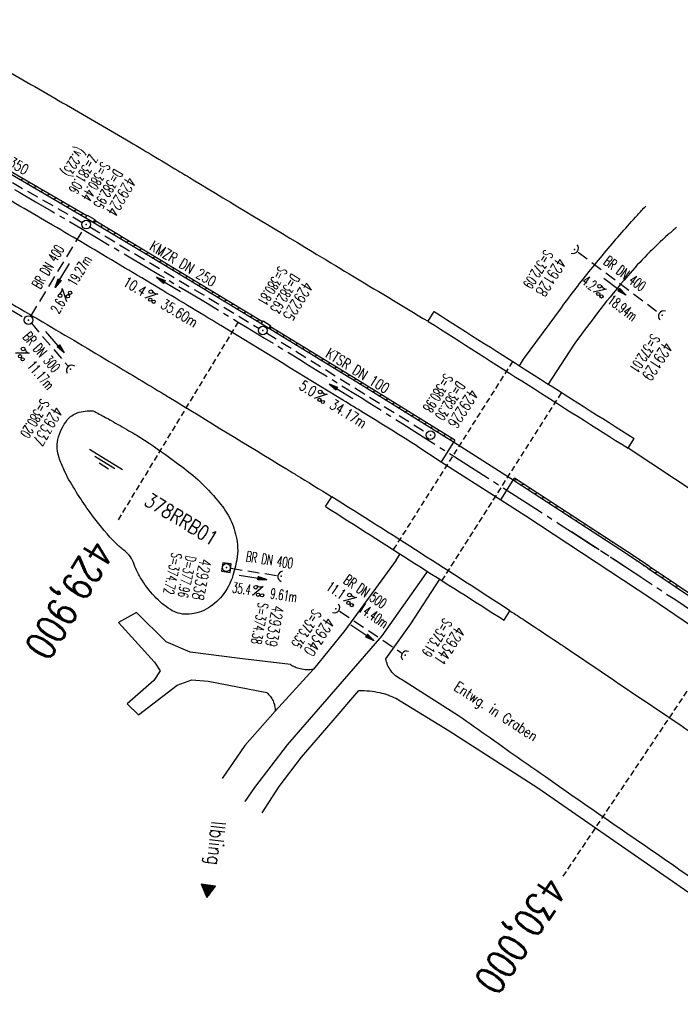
# Model space of a CAD drawing. Extents: x 450316 to 454644, y 428795 to 436505.
# Tile 29 of 256: x 454282 to 454396, y 428940 to 429110. Entities that reach past the tile are written whole.
import ezdxf
from ezdxf.enums import TextEntityAlignment as Align

# ---------------------------------------------------------------- set-up
doc = ezdxf.new("R2010")
doc.units = 0
doc.header["$LTSCALE"] = 2
doc.header["$MEASUREMENT"] = 0
for name, pattern in [('ACHSE', [5.5, 4, -0.5, 0.5, -0.5]), ('AUSGEZOGEN', [0]), ('GESTRICH-X2', [1.5, 1, -0.5]), ('GESTRICHELT', [0.75, 0.5, -0.25])]:
    doc.linetypes.add(name, pattern=pattern)
doc.layers.get('0').update_dxf_attribs({"linetype": 'CONTINUOUS'})
for name, color, linetype in [('ACHSETOP', 1, 'ACHSE'), ('BAUWOTOP', 1, 'AUSGEZOGEN'), ('BAUWUTOP', 1, 'GESTRICHELT'), ('FBR', 8, 'CONTINUOUS'), ('HEKTOM', 1, 'GESTRICHELT'), ('KANAL', 7, 'GESTRICH-X2'), ('PFEIL', 7, 'CONTINUOUS'), ('RINNE', 8, 'CONTINUOUS'), ('RRB', 4, 'AUSGEZOGEN'), ('SCHACHTNR', 6, 'CONTINUOUS'), ('SCHRIFT', 7, 'AUSGEZOGEN'), ('SCHSYMBOL', 7, 'CONTINUOUS'), ('STRASSE', 8, 'AUSGEZOGEN'), ('TEXTO', 4, 'CONTINUOUS'), ('TEXTU', 4, 'CONTINUOUS'), ('WEG', 8, 'AUSGEZOGEN')]:
    doc.layers.add(name, color=color, linetype=linetype)
doc.styles.add('ROMANS', font='romans.shx', dxfattribs={"width": 0.8})

# ---------------------------------------------------------------- blocks, each defined once
blk = doc.blocks.new('40')
at = {"color": 0}
blk.add_arc((0.02, 0.31), 0.91, 192.5363, 347.4637, dxfattribs=at)
blk.add_point((0, 0), dxfattribs=at)
blk = doc.blocks.new('PROM')
blk.add_line((1.57, 1.82), (0.02, 0.02))
for centre, radius in [((0.32, 1.51), 0.317), ((0.94, 0.29), 0.283), ((1.64, 0.29), 0.283)]:
    blk.add_circle(centre, radius)
blk.add_arc((0.99, 2.68), 1.03, 239.1414, 303.3549)
blk = doc.blocks.new('PFEIL2')
at = {"color": 0}
for p, q in [((0.88, 0), (-2.4, -0.01)), ((0.88, -0.27), (0.88, 0.28)), ((0.88, 0.28), (2.43, 0.01)), ((0.91, 0.27), (0.88, 0.26)), ((0.97, 0.26), (0.88, 0.25)), ((1.02, 0.25), (0.88, 0.23)), ((1.07, 0.24), (0.88, 0.21)), ((1.13, 0.23), (0.88, 0.19)), ((1.18, 0.22), (0.88, 0.17)), ((1.24, 0.21), (0.88, 0.15)), ((1.29, 0.21), (0.88, 0.14)), ((1.34, 0.2), (0.88, 0.12)), ((1.4, 0.19), (0.88, 0.1)), ((1.45, 0.18), (0.88, 0.08)), ((1.51, 0.17), (0.88, 0.06)), ((1.56, 0.16), (0.88, 0.04)), ((1.61, 0.15), (0.88, 0.02)), ((1.67, 0.14), (0.88, 0.01)), ((1.72, 0.13), (0.88, -0.01)), ((1.78, 0.12), (0.88, -0.03)), ((1.83, 0.11), (0.88, -0.05)), ((1.88, 0.1), (0.88, -0.07)), ((1.94, 0.09), (0.88, -0.09)), ((2.05, 0.08), (0.88, -0.12)), ((1.99, 0.08), (0.88, -0.11)), ((2.1, 0.07), (0.88, -0.14)), ((2.15, 0.06), (0.88, -0.16)), ((2.21, 0.05), (0.88, -0.18)), ((2.26, 0.04), (0.88, -0.2)), ((2.32, 0.03), (0.88, -0.22)), ((2.37, 0.02), (0.88, -0.23)), ((2.42, 0.01), (0.88, -0.25)), ((2.43, 0.01), (0.88, -0.27))]:
    blk.add_line(p, q, dxfattribs=at)
blk = doc.blocks.new('20')
blk.add_lwpolyline([(-0.75, -0.75), (0.75, -0.75), (0.75, 0.75), (-0.75, 0.75)], close=True)
blk.add_circle((0, 0), 0.676)
blk.add_point((0, 0))
blk = doc.blocks.new('42')
at = {"color": 0}
blk.add_arc((-0.02, -0.31), 0.91, 12.5363, 167.4637, dxfattribs=at)
blk.add_point((0, 0), dxfattribs=at)
blk = doc.blocks.new('GST')
at = {"color": 0}
blk.add_circle((0, 0), 0.75, dxfattribs=at)
blk.add_point((0, 0), dxfattribs=at)
blk = doc.blocks.new('10')
blk.add_blockref('GST', (0, 0))
blk = doc.blocks.new('30S')
at = {"color": 0}
for p, q in [((-0.75, -0.58), (-0.75, 0)), ((-0.75, 0), (0.75, 0)), ((0.75, 0), (0.75, -0.58)), ((0.75, -0.58), (-0.75, -0.58))]:
    blk.add_line(p, q, dxfattribs=at)
blk.add_point((0, 0), dxfattribs=at)
blk = doc.blocks.new('RPFEIL')
at = {"color": 0}
for p, q in [((0, 0), (-1.25, -2.17)), ((-0.95, -2.17), (-0.95, -1.65)), ((-0.85, -2.17), (-0.85, -1.47)), ((-0.75, -2.17), (-0.75, -1.3)), ((-0.65, -2.17), (-0.65, -1.13)), ((-0.55, -2.17), (-0.55, -0.95)), ((-0.45, -2.17), (-0.45, -0.78)), ((-0.35, -2.17), (-0.35, -0.61)), ((-0.25, -2.17), (-0.25, -0.43)), ((-0.15, -2.17), (-0.15, -0.26)), ((-0.05, -2.17), (-0.05, -0.09)), ((1.25, -2.17), (0, 0)), ((0.05, -2.17), (0.05, -0.09)), ((0.15, -2.17), (0.15, -0.26)), ((0.25, -2.17), (0.25, -0.43)), ((0.35, -2.17), (0.35, -0.61)), ((0.45, -2.17), (0.45, -0.78)), ((0.55, -2.17), (0.55, -0.95)), ((0.65, -2.17), (0.65, -1.13)), ((0.75, -2.17), (0.75, -1.3)), ((0.85, -2.17), (0.85, -1.47)), ((0.95, -2.17), (0.95, -1.65)), ((-1.25, -2.17), (1.25, -2.17)), ((-1.15, -2.17), (-1.15, -1.99)), ((-1.05, -2.17), (-1.05, -1.82)), ((1.05, -2.17), (1.05, -1.82)), ((1.15, -2.17), (1.15, -1.99))]:
    blk.add_line(p, q, dxfattribs=at)
blk = doc.blocks.new('WASSER2')
at = {"layer": 'TEXTU'}
for p, q in [((-3.34, 0.01), (3.36, 0.01)), ((-1.9, -0.54), (2.16, -0.54)), ((-0.7, -1.16), (1.24, -1.16))]:
    blk.add_line(p, q, dxfattribs=at)

msp = doc.modelspace()

# ---------------------------------------------------------------- hatches: boundary and pattern name
at = {"layer": 'RINNE'}
h = msp.add_hatch(dxfattribs=at)
h.set_pattern_fill('_USER', color=256, angle=45, pattern_type=0)
h.set_pattern_definition([(11.6965, (454367.474, 429030.382), (-0.202727, 0.979235), [])])
edge = h.paths.add_edge_path()
edge.add_line((454390.97, 429015.54), (454387.23, 429018.01))
edge.add_line((454387.23, 429018.01), (454367.69, 429030.72))
edge.add_line((454390.75, 429015.2), (454387.01, 429017.68))
edge.add_line((454387.01, 429017.68), (454367.47, 429030.38))
edge.add_line((454367.47, 429030.38), (454367.69, 429030.72))

# ---------------------------------------------------------------- linework, layer by layer
at = {"layer": 'ACHSETOP', "flags": 128}
msp.add_lwpolyline([(452882.25, 430569.49), (452879.03, 430544.7), (452876.58, 430519.82), (452874.91, 430494.88), (452874.02, 430469.89), (452873.92, 430444.9), (452874.59, 430419.91), (452876.05, 430394.95), (452878.29, 430370.05), (452881.31, 430345.23), (452885.25, 430320.53), (452889.66, 430295.95), (452894.99, 430271.52), (452901.08, 430247.28), (452903.96, 430236.83), (452907.81, 430223.2), (452914.61, 430199.14), (452921.4, 430175.08), (452928.2, 430151.02), (452934.99, 430126.97), (452941.79, 430102.91), (452948.59, 430078.85), (452955.39, 430054.79), (452962.18, 430030.73), (452968.98, 430006.67), (452975.78, 429982.61), (452981.97, 429960.67), (452982.57, 429958.56), (452989.81, 429934.63), (452997.79, 429910.94), (453006.51, 429887.51), (453015.96, 429864.36), (453026.12, 429841.52), (453036.99, 429819.01), (453048.56, 429796.85), (453060.82, 429775.06), (453073.75, 429753.67), (453087.35, 429732.69), (453101.59, 429712.15), (453116.47, 429692.06), (453131.97, 429672.44), (453148.07, 429653.32), (453164.77, 429634.71), (453182.03, 429616.64), (453199.86, 429599.1), (453218.22, 429582.14), (453237.1, 429565.76), (453256.49, 429549.97), (453276.36, 429534.8), (453296.69, 429520.26), (453317.47, 429506.36), (453338.67, 429493.12), (453360.28, 429480.54), (453382.27, 429468.65), (453404.61, 429457.45), (453427.3, 429446.95), (453450.31, 429437.17), (453455.65, 429435.02), (453473.53, 429427.89), (453496.75, 429418.64), (453519.97, 429409.38), (453543.2, 429400.12), (453566.42, 429390.87), (453589.64, 429381.61), (453612.87, 429372.36), (453636.09, 429363.1), (453659.31, 429353.84), (453682.54, 429344.59), (453705.76, 429335.33), (453728.98, 429326.08), (453752.21, 429316.82), (453775.43, 429307.57), (453798.65, 429298.31), (453821.88, 429289.05), (453845.1, 429279.8), (453868.32, 429270.54), (453891.55, 429261.28), (453896.83, 429259.18), (453961.22, 429233.52, -0.000003), (453966.34, 429231.47, -0.000001), (453992.07, 429221.22, -0.003794), (454011.42, 429213.34, -0.001728), (454053.72, 429195.55, -0.007748), (454090.31, 429179.35, -0.005168), (454144.52, 429153.66, -0.006197), (454189.08, 429131.27, -0.006166), (454233.31, 429107.68, -0.005197), (454276.72, 429083.23, -0.005161), (454319.92, 429057.71, -0.004418), (454344.17, 429042.75, -0.003181), (454377.54, 429021.46, -0.001663), (454389.57, 429013.62)], format="xyb", dxfattribs=at)
at = {"layer": 'ACHSETOP'}
msp.add_lwpolyline([(454624.45, 428834.8, 0.000752), (454619.42, 428839.17, 0.001422), (454609.99, 428847.32, 0.001428), (454600.5, 428855.41, 0.001422), (454590.92, 428863.49, 0.001418), (454581.31, 428871.5, 0.00142), (454571.67, 428879.44, 0.001423), (454561.72, 428887.55, 0.001501), (454552.24, 428895.17, 0.001344), (454551.74, 428895.57, 0.000036), (454532.64, 428910.68, 0.002509), (454527.75, 428914.51, 0.00113), (454516.84, 428922.92, 0.019387), (454377.54, 429021.46)], format="xyb", dxfattribs=at)
at = {"layer": 'BAUWOTOP'}
for p, q in [((454352.75, 429057.84), (454353.8, 429059.51)), ((454357.15, 429036.97), (454355.01, 429033.58)), ((454367.47, 429030.38), (454357.15, 429036.97)), ((454387.33, 429035.9), (454388.35, 429037.59)), ((454365.33, 429026.98), (454367.47, 429030.38)), ((454335.02, 429025.82), (454336.08, 429027.52)), ((454365.87, 429006.19), (454366.9, 429007.81))]:
    msp.add_line(p, q, dxfattribs=at)
at = {"layer": 'BAUWOTOP', "flags": 128}
msp.add_lwpolyline([(454355.01, 429033.58), (454365.33, 429026.98)], dxfattribs=at)
at = {"layer": 'BAUWOTOP'}
for centre, radius, start, end in [((464476.49, 444980.07), 18866.19, 237.550753, 237.675029), ((458734.35, 435926.81), 8147.47, 237.466929, 237.754884), ((453067.85, 427011.09), 2382.1, 56.95231, 57.8321), ((543514.55, 569118.05), 166068.72, 237.5200962, 237.5327122)]:
    msp.add_arc(centre, radius, start, end, dxfattribs=at)
at = {"layer": 'BAUWUTOP'}
for p, q in [((454367.35, 429050.9), (454346.72, 429018.37)), ((454355.14, 429013.01), (454375.84, 429045.52))]:
    msp.add_line(p, q, dxfattribs=at)
at = {"layer": 'FBR'}
msp.add_line((454399.27, 429028.05), (454387.33, 429035.9), dxfattribs=at)
at = {"layer": 'FBR', "flags": 128}
for points in [[(453276.71, 431178.63, -0.000118), (453287.06, 431188.26, -0.000276), (453291.49, 431192.36, -0.000001), (453311.41, 431210.82, -0.000243), (453311.47, 431210.88, -0.000468), (453320.71, 431219.4, 0.000406), (453331.34, 431229.21, 0.000197), (453340.22, 431237.43, -0.00015), (453349.11, 431245.64, -0.000461), (453368.01, 431263.09, 0.000541), (453384.11, 431277.95, 0.000242), (453392.43, 431285.66, -0.000279)], [(454069.82, 429207.71, 0.000001), (454080.23, 429202.87, -0.000001), (454090.64, 429198.04, -0.000067)], [(454048.07, 429217.82, -0.000004), (454063.75, 429210.53, 0.000012)], [(454149.31, 429170.36, -0.0016), (454159.21, 429165.53, -0.001796), (454167.48, 429161.42, -0.001414), (454177.97, 429156.14, -0.001291), (454188.21, 429150.9, -0.000905), (454202.79, 429143.36, -0.001425), (454218.24, 429135.29, -0.003156), (454225.18, 429131.58, -0.001545), (454232.87, 429127.38, -0.000802), (454247.63, 429119.22, -0.000324), (454258.74, 429113.05, -0.000439), (454266.96, 429108.47, -0.001763), (454278.54, 429101.94, -0.001845), (454289.57, 429095.62, -0.002005), (454300.62, 429089.18, -0.002477), (454309.51, 429083.88, -0.00024), (454312.14, 429082.3, 0.000031), (454332.72, 429069.89, 0.000279), (454339.11, 429066.04, 0.000131), (454352.75, 429057.84)], [(454350.78, 429036.31, 0.000705), (454341.56, 429042.05, 0.001895), (454338.12, 429044.16, 0.000029), (454316.91, 429057.11, 0.000778), (454316.11, 429057.59, 0.001455), (454304.76, 429064.43, 0.001383), (454292.77, 429071.55, 0.002029), (454281.49, 429078.15, 0.002237), (454271.2, 429084.05, 0.001338), (454261.04, 429089.78, 0.001013), (454247.6, 429097.28, 0.000866), (454234.39, 429104.59, 0.001192), (454224.76, 429109.86, 0.001981), (454214.33, 429115.48, 0.001574), (454201.16, 429122.47, 0.001468), (454189.24, 429128.7, 0.001686), (454178.84, 429134.05, 0.001462), (454167.56, 429139.76, 0.001369), (454155.48, 429145.79, 0.001169)], [(454148.01, 429132.56, -0.001802), (454160.07, 429126.55, -0.001918), (454171.35, 429120.82, -0.001441), (454180.3, 429116.2, -0.000888), (454194.79, 429108.64, -0.001278), (454210.99, 429100.08, -0.002937), (454218.01, 429096.3, -0.001917), (454225.06, 429092.42, -0.000859), (454240.76, 429083.65, -0.000569), (454256.11, 429075.02, -0.001076), (454264.21, 429070.43, -0.002032), (454273.92, 429064.85, -0.001615), (454286.1, 429057.74, -0.001254), (454298.4, 429050.45, -0.001774), (454307.07, 429045.25, -0.000727), (454307.91, 429044.74, -0.00003), (454328.15, 429032.4, -0.001133), (454329.9, 429031.33, -0.000319), (454336.08, 429027.52)], [(454366.9, 429007.81, -0.001133), (454369.48, 429006.14, -0.002874), (454370.5, 429005.47, -0.000034), (454375.71, 429002.01, -0.000462), (454376.1, 429001.75, -0.00145), (454376.45, 429001.51, -0.000024), (454397.55, 428987.25, -0.002345), (454402.27, 428984.03, -0.001004), (454413.24, 428976.43)], [(454302.35, 429007.51), (454299.21, 429005.79), (454305.47, 428998.96), (454306.4, 428997.46), (454305.34, 428995.78), (454300.75, 428991.71), (454302.66, 428989.81), (454309.39, 428994.98), (454311.89, 428995.89), (454314.74, 428995.63), (454324.84, 428993.69, -0.056794), (454325.48, 428993.02, -0.056794), (454325.94, 428992.23, -0.055863), (454326.22, 428991.37, -0.055863), (454326.29, 428990.47, 0.055863)], [(454332.94, 428997.72, -0.056435), (454331.77, 428997.61, -0.056435), (454330.61, 428997.76, -0.04432), (454329.74, 428998.06, -0.04432), (454328.93, 428998.51), (454320.22, 428999.56), (454311.62, 429000.68), (454307.46, 429002.43), (454302.35, 429007.51)]]:
    msp.add_lwpolyline(points, format="xyb", dxfattribs=at)
for points in [[(454357.15, 429036.97), (454340.4, 429047.32), (454324.55, 429057.01), (454306.46, 429067.97), (454294.18, 429075.33), (454276.44, 429085.63), (454259.98, 429094.99), (454233.41, 429109.71), (454207.21, 429123.74), (454185.3, 429135.17), (454163.58, 429146.21)], [(454368.54, 429050.15), (454369.25, 429051.27)], [(454350.78, 429036.31), (454355.01, 429033.58)], [(454390.75, 429015.2), (454387.01, 429017.68), (454367.47, 429030.38)], [(454365.33, 429026.98), (454369.64, 429024.25)], [(454369.64, 429024.25), (454391.43, 429009.87), (454406.24, 428999.78), (454428.64, 428984.35), (454446.53, 428971.75)], [(454347.22, 429016.58), (454338.37, 429004.4), (454332.94, 428997.72), (454326.29, 428990.47), (454321.05, 428984.52), (454317.16, 428978.84)], [(454347.22, 429016.58), (454347.89, 429017.63)], [(454390.75, 429015.2), (454410, 429002.3), (454430.38, 428988.26), (454449.65, 428974.62), (454456.13, 428969.99), (454469.59, 428960.36)]]:
    msp.add_lwpolyline(points, dxfattribs=at)
at = {"layer": 'FBR'}
for points in [[(454369.25, 429051.27), (454375.78, 429060.19, -0.01009), (454380.88, 429066.8, -0.01009), (454386.25, 429073.19, -0.004868), (454388.93, 429076.2, -0.002548), (454390.36, 429077.75, 0.053992)], [(454395.69, 429074.09, 0.001324), (454394.26, 429072.83, 0.033919), (454387.25, 429065.7, 0.022225), (454377.85, 429053.69), (454373.52, 429046.99)], [(454485.74, 428943.64, 0.000024), (454467.18, 428957.06, 0.000024), (454467.08, 428957.13, 0.001758), (454460.41, 428961.92, 0.000919), (454447.23, 428971.27)]]:
    msp.add_lwpolyline(points, format="xyb", dxfattribs=at)
msp.add_lwpolyline([(454352.6, 429014.63), (454351.97, 429013.66), (454344.76, 429003.49), (454328.38, 428984.67), (454322.74, 428977.28), (454321.07, 428974.87)], dxfattribs=at)
at = {"layer": 'HEKTOM'}
for p, q in [((454319.91, 429057.72), (454299.16, 429023.53)), ((454404.16, 429003.87), (454375.78, 428961.57))]:
    msp.add_line(p, q, dxfattribs=at)
at = {"layer": 'KANAL'}
for p, q in [((454260.03, 429093.66), (454292.97, 429074.94)), ((454249.69, 429077.69), (454283.03, 429058.44)), ((454294.28, 429074.16), (454323.53, 429056.62)), ((454284.06, 429058.72), (454293.25, 429073.91)), ((454378.66, 429069.81), (454392.59, 429059.34)), ((454284.16, 429057.5), (454290.44, 429050.16)), ((454324.81, 429055.84), (454352.53, 429038.56)), ((454318.62, 429015.16), (454326.62, 429013.91)), ((454337.44, 429007.75), (454348.12, 429000.56))]:
    msp.add_line(p, q, dxfattribs=at)
at = {"layer": 'RINNE'}
for p, q in [((454282.18, 429082.3), (454282.69, 429082.47)), ((454283.34, 429081.63), (454283.84, 429081.8)), ((454284.49, 429080.96), (454285, 429081.13)), ((454285.65, 429080.29), (454286.15, 429080.46)), ((454286.8, 429079.62), (454287.31, 429079.79)), ((454287.95, 429078.95), (454288.46, 429079.11)), ((454289.11, 429078.28), (454289.61, 429078.44)), ((454290.26, 429077.61), (454290.77, 429077.77)), ((454291.41, 429076.94), (454291.92, 429077.1)), ((454292.57, 429076.26), (454293.07, 429076.43)), ((454294.86, 429074.92), (454295.36, 429075.09)), ((454295.99, 429074.24), (454296.49, 429074.41)), ((454297.13, 429073.56), (454297.63, 429073.73)), ((454298.26, 429072.89), (454298.76, 429073.05)), ((454299.39, 429072.21), (454299.89, 429072.37)), ((454300.52, 429071.53), (454301.02, 429071.7)), ((454301.65, 429070.85), (454302.15, 429071.02)), ((454302.78, 429070.17), (454303.28, 429070.34)), ((454303.91, 429069.5), (454304.41, 429069.66)), ((454305.05, 429068.82), (454305.55, 429068.99)), ((454306.18, 429068.14), (454306.68, 429068.31)), ((454307.3, 429067.46), (454307.8, 429067.63)), ((454308.43, 429066.78), (454308.92, 429066.95)), ((454309.55, 429066.1), (454310.05, 429066.27)), ((454310.67, 429065.42), (454311.17, 429065.59)), ((454311.79, 429064.74), (454312.29, 429064.9)), ((454312.92, 429064.06), (454313.42, 429064.22)), ((454314.04, 429063.38), (454314.54, 429063.54)), ((454315.16, 429062.7), (454315.66, 429062.86)), ((454316.29, 429062.02), (454316.78, 429062.18)), ((454317.41, 429061.34), (454317.91, 429061.5)), ((454318.53, 429060.66), (454319.03, 429060.82)), ((454319.66, 429059.97), (454320.15, 429060.14)), ((454320.78, 429059.29), (454321.28, 429059.46)), ((454321.9, 429058.61), (454322.4, 429058.78)), ((454323.02, 429057.93), (454323.52, 429058.1)), ((454325.27, 429056.57), (454325.76, 429056.74)), ((454326.38, 429055.89), (454326.88, 429056.05)), ((454327.5, 429055.2), (454328, 429055.37)), ((454328.62, 429054.52), (454329.12, 429054.69)), ((454329.74, 429053.84), (454330.23, 429054)), ((454330.85, 429053.16), (454331.35, 429053.32)), ((454331.97, 429052.47), (454332.47, 429052.64)), ((454333.09, 429051.79), (454333.58, 429051.96)), ((454334.2, 429051.11), (454334.7, 429051.27)), ((454335.32, 429050.43), (454335.82, 429050.59)), ((454336.44, 429049.74), (454336.93, 429049.91)), ((454337.55, 429049.06), (454338.05, 429049.23)), ((454338.67, 429048.38), (454339.17, 429048.54)), ((454339.79, 429047.7), (454340.29, 429047.86)), ((454340.9, 429047.01), (454341.4, 429047.18)), ((454342.01, 429046.33), (454342.51, 429046.49)), ((454343.12, 429045.64), (454343.61, 429045.81)), ((454344.23, 429044.96), (454344.72, 429045.12)), ((454345.34, 429044.27), (454345.83, 429044.44)), ((454346.45, 429043.59), (454346.94, 429043.75)), ((454347.55, 429042.9), (454348.05, 429043.06)), ((454348.66, 429042.21), (454349.16, 429042.38)), ((454349.77, 429041.53), (454350.27, 429041.69)), ((454350.88, 429040.84), (454351.38, 429041.01)), ((454351.99, 429040.16), (454352.48, 429040.32)), ((454353.1, 429039.47), (454353.59, 429039.64)), ((454354.21, 429038.79), (454354.7, 429038.95)), ((454355.32, 429038.1), (454355.81, 429038.27)), ((454356.42, 429037.42), (454356.92, 429037.58)), ((454391, 429015.04), (454391.56, 429015.15)), ((454391.93, 429014.41), (454392.49, 429014.52)), ((454393.11, 429013.62), (454393.67, 429013.73)), ((454394.29, 429012.83), (454394.85, 429012.94)), ((454395.47, 429012.04), (454396.03, 429012.15))]:
    msp.add_line(p, q, dxfattribs=at)
for points in [[(454357.15, 429036.97), (454340.4, 429047.32), (454324.55, 429057.01), (454306.46, 429067.97), (454294.18, 429075.33), (454276.44, 429085.63), (454259.98, 429094.99), (454233.99, 429109.39)], [(454293.73, 429076.05), (454276.64, 429085.98), (454260.83, 429094.96)], [(454324.12, 429057.74), (454306.67, 429068.31), (454295.03, 429075.29)], [(454357.36, 429037.31), (454340.61, 429047.66), (454325.4, 429056.96)], [(454390.98, 429015.54), (454410.23, 429002.63), (454416.92, 428998.02)]]:
    msp.add_lwpolyline(points, dxfattribs=at)
at = {"layer": 'RINNE', "flags": 128}
for points in [[(454357.36, 429037.31), (454357.15, 429036.97)], [(454367.47, 429030.38), (454367.69, 429030.72)], [(454390.75, 429015.2), (454387.01, 429017.68), (454367.47, 429030.38)], [(454390.97, 429015.54), (454387.23, 429018.01), (454367.69, 429030.72)], [(454390.75, 429015.2), (454410, 429002.3), (454430.38, 428988.26), (454449.65, 428974.62), (454456.13, 428969.99), (454469.59, 428960.36)]]:
    msp.add_lwpolyline(points, dxfattribs=at)
at = {"layer": 'RRB'}
msp.add_lwpolyline([(454294.84, 429042.37, -0.002707), (454296.98, 429041.23, -0.005885), (454297.96, 429040.69, -0.000728), (454301.03, 429038.93, -0.001647), (454302.38, 429038.15, -0.019822), (454304.5, 429036.8, -0.007175), (454310.15, 429032.75, -0.035893), (454313.87, 429029.57, -0.034395), (454317.24, 429025.75, -0.070318), (454318.92, 429022.77, -0.066389), (454319.78, 429019.25, -0.063102), (454319.74, 429017.12, -0.040848), (454319.01, 429013.93, -0.090962), (454317.14, 429010.42, -0.100217), (454314.38, 429008.09, -0.123333), (454311.02, 429007.21, -0.146561), (454308.2, 429008.02, -0.06114), (454305.43, 429010.33, -0.055353), (454303.05, 429013.51, -0.047084), (454301.8, 429016.16, 0.093431), (454301.04, 429017.45, 0.050553), (454300.15, 429018.28, -0.034062), (454298.78, 429019.48, -0.036688), (454294.9, 429024, -0.028287), (454290.66, 429030.47, -0.025566), (454289.81, 429032.12, -0.020521), (454288.95, 429034.27, -0.139324), (454288.76, 429037.41, -0.115985), (454290.38, 429040.81, -0.140583), (454292.08, 429042.01, -0.103932), (454294.84, 429042.37)], format="xyb", dxfattribs=at)
at = {"layer": 'STRASSE', "flags": 128}
msp.add_lwpolyline([(454324.07, 428972.91), (454327.02, 428977.43), (454330.88, 428982.49), (454336.33, 428988.87), (454340.79, 428994.02, -0.034201), (454342.6, 428993.97, -0.034201), (454344.38, 428993.68, -0.02787), (454345.8, 428993.26, -0.02787), (454347.15, 428992.69), (454356.36, 428987.07), (454371.72, 428977.23), (454404.37, 428954.58), (454426.46, 428936.96, -0.072952), (454429.62, 428934.25, -0.14587), (454430.49, 428932.33, -0.016988), (454430.71, 428930.28, -0.006493), (454431.01, 428924.89, -0.019096), (454431.04, 428918.79, -0.011111), (454430.77, 428913.97, -0.011111)], format="xyb", dxfattribs=at)
at = {"layer": 'WEG'}
msp.add_lwpolyline([(454483.47, 428893.94, -0.002518), (454464.72, 428908.26, -0.004857), (454455.1, 428915.82, -0.012763), (454447.09, 428922.6, 0.008022), (454434.45, 428933.5, 0.005521), (454414.18, 428950.04, 0.013656), (454405.73, 428956.41, 0.003939), (454398.76, 428961.29, -0.00107), (454373.02, 428979.09, -0.001576), (454369.02, 428981.89, -0.00057), (454358.01, 428989.66), (454348.17, 428995.91, -0.064592), (454347.13, 428996.57, -0.064592), (454346.29, 428997.47, -0.05835), (454345.75, 428998.44, -0.05835), (454345.46, 428999.52), (454349.78, 429005.57), (454354.77, 429013.25)], format="xyb", dxfattribs=at)

# ---------------------------------------------------------------- block references
at = {"layer": 'PFEIL'}
for p, rotation in [((454289.51, 429065.79), 238.8583), ((454307.88, 429064.2), 149.0371), ((454385.03, 429063.79), 323.1234), ((454288.23, 429054.25), 310.5824), ((454337.68, 429045.74), 148.0684), ((454322.47, 429013.55), 351.1554), ((454341.41, 429003.98), 326.0484)]:
    msp.add_blockref('PFEIL2', p, dxfattribs=dict(at, rotation=rotation))
at = {"layer": 'RRB', "rotation": 328.5049778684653}
msp.add_blockref('WASSER2', (454297.06, 429033.99), dxfattribs=at)
at = {"layer": 'SCHRIFT', "rotation": 172.8376280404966}
msp.add_blockref('RPFEIL', (454314.51, 428958.24), dxfattribs=at)
at = {"layer": 'SCHSYMBOL'}
for name, p, rotation in [('30S', (454294.18, 429075.33), 149.8829167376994), ('GST', (454293.64, 429074.55), 149.529399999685), ('40', (454378.06, 429070.27), 54.63264590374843), ('10', (454283.67, 429058.06), 329.5354), ('40', (454393.21, 429058.91), 237.6300888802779), ('GST', (454324.16, 429056.24), 148.6027000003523), ('30S', (454324.55, 429057.01), 148.8004904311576), ('42', (454290.94, 429049.58), 40.6265903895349), ('10', (454353.16, 429038.16), 327.713), ('20', (454317.88, 429015.28), 352.1979784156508), ('40', (454327.37, 429013.8), 262.7087371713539), ('40', (454336.82, 429008.17), 54.67627827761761), ('40', (454348.76, 429000.13), 236.0421100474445)]:
    msp.add_blockref(name, p, dxfattribs=dict(at, rotation=rotation))
at = {"layer": 'TEXTU'}
for p, rotation in [((454290.25, 429061.21), 58.8583), ((454381.23, 429062.89), 323.1234), ((454303.75, 429061.81), 329.0371), ((454281.37, 429052.32), 310.5824), ((454333, 429044.52), 328.0684), ((454322.39, 429010.45), 351.1554), ((454338.03, 429009.46), 326.0484)]:
    msp.add_blockref('PROM', p, dxfattribs=dict(at, rotation=rotation))

# ---------------------------------------------------------------- texts
at = {"layer": 'HEKTOM', "style": 'ROMANS', "width": 0.8}
for s, rotation, p in [('429,900', 238.717, (454294.41, 429020.56)), ('430,000', 236.1126, (454372.94, 428962.37))]:
    msp.add_text(s, height=5, rotation=rotation, dxfattribs=at).set_placement(p)
at = {"layer": 'RRB', "style": 'ROMANS', "width": 0.8}
msp.add_text('378RRB01', height=2.5, rotation=328.7, dxfattribs=at).set_placement((454303.46, 429026.21))
at = {"layer": 'SCHACHTNR', "style": 'ROMANS'}
for s, height, rotation, width, p in [('(v.223)', 1.8, 239.5294, 0.6, (454292.03, 429088.1)), ('Z=381.06', 1.8, 239.5294, 0.6, (454294.2, 429086.82)), ('S=380.44', 1.8, 239.5294, 0.6, (454296.36, 429085.53)), ('D=382.95', 1.8, 239.5294, 0.6, (454298.51, 429084.28)), ('429224', 2, 239.5294, 0.7, (454300.67, 429083)), ('S=372.09', 1.8, 237.6135, 0.6, (454372.94, 429070.33)), ('S=380.81', 1.8, 238.6027, 0.6, (454326.99, 429067.5)), ('429128', 2, 237.6135, 0.7, (454375.07, 429069.02)), ('D=382.63', 1.8, 238.6027, 0.6, (454329.15, 429066.19)), ('429225', 2, 238.6027, 0.7, (454331.27, 429064.91)), ('S=372.01', 1.8, 237.1306, 0.6, (454391.41, 429055.8)), ('429129', 2, 237.1306, 0.7, (454393.51, 429054.46)), ('S=380.98', 1.8, 237.713, 0.6, (454355.63, 429048.97)), ('D=382.30', 1.8, 237.713, 0.6, (454357.75, 429047.63)), ('429226', 2, 237.713, 0.7, (454359.88, 429046.32)), ('S=380.20', 1.8, 239.2574, 0.6, (454285.85, 429044.6)), ('429337', 2, 239.2574, 0.7, (454288, 429043.32)), ('S=374.72', 1.8, 258.317, 0.6, (454308.45, 429017.96)), ('D=377.96', 1.8, 258.317, 0.6, (454310.9, 429017.43)), ('429338', 2, 258.317, 0.7, (454313.35, 429016.93)), ('S=374.38', 1.8, 259.9339, 0.6, (454323.38, 429009.32)), ('429339', 2, 259.9339, 0.7, (454325.85, 429008.86)), ('S=373.35', 1.8, 237.6548, 0.6, (454332.87, 429008.24)), ('429340', 2, 237.6548, 0.7, (454335, 429006.89)), ('S=373.19', 1.8, 237.2742, 0.6, (454355.48, 429006.67)), ('429341', 2, 237.2742, 0.7, (454357.58, 429005.33))]:
    msp.add_text(s, height=height, rotation=rotation, dxfattribs=dict(at, width=width)).set_placement(p)
at = {"layer": 'SCHRIFT', "style": 'ROMANS', "width": 0.8}
for s, height, rotation, p in [('Entwg. in Graben', 1.8, 326.9856, (454357.05, 428994.22)), ('Ilbling', 2.5, 263.9771, (454315.31, 428971.53))]:
    msp.add_text(s, height=height, rotation=rotation, dxfattribs=at).set_placement(p)
at = {"layer": 'TEXTO', "style": 'ROMANS'}
for s, rotation, width, p in [('KMZR DN 350', 329.9841, 0.75, (454277.48, 429086.25)), ('BR DN 400', 58.8583, 0.6, (454287.81, 429066.81)), ('KMZR DN 250', 329.0371, 0.75, (454309.93, 429067.03)), ('BR DN 400', 323.1234, 0.6, (454386.22, 429065.37)), ('BR DN 300', 310.5824, 0.6, (454285.25, 429051.93)), ('KTSR DN 100', 328.0684, 0.75, (454340.09, 429048.53)), ('BR DN 400', 351.1554, 0.6, (454325.2, 429015.73)), ('BR DN 500', 326.0484, 0.6, (454341.38, 429010.38))]:
    msp.add_text(s, height=1.8, rotation=rotation, dxfattribs=dict(at, width=width)).set_placement(p, align=Align.CENTER)
at = {"layer": 'TEXTU', "style": 'ROMANS'}
for s, rotation, width, p in [('19.27m', 58.8583, 0.6, (454291.81, 429063.76)), ('4.2', 323.1234, 0.6, (454379.16, 429064.44)), ('10.4', 329.0371, 0.75, (454299.84, 429064.15)), ('18.94m', 323.1234, 0.6, (454383.62, 429061.09)), ('2.6', 58.8583, 0.6, (454288.91, 429059.01)), ('35.60m', 329.0371, 0.75, (454306.34, 429060.28)), ('11.17m', 310.5824, 0.6, (454283.33, 429050.05)), ('5.0', 328.0684, 0.75, (454330.27, 429046.24)), ('34.17m', 328.0684, 0.75, (454335.55, 429042.93)), ('35.4', 351.1554, 0.6, (454318.78, 429011)), ('11.1', 326.0484, 0.6, (454334.98, 429011.52)), ('9.61m', 351.1554, 0.6, (454325.35, 429009.97)), ('14.40m', 326.0484, 0.6, (454340.51, 429007.8))]:
    msp.add_text(s, height=1.8, rotation=rotation, dxfattribs=dict(at, width=width)).set_placement(p)

doc.saveas('drawing.dxf')
